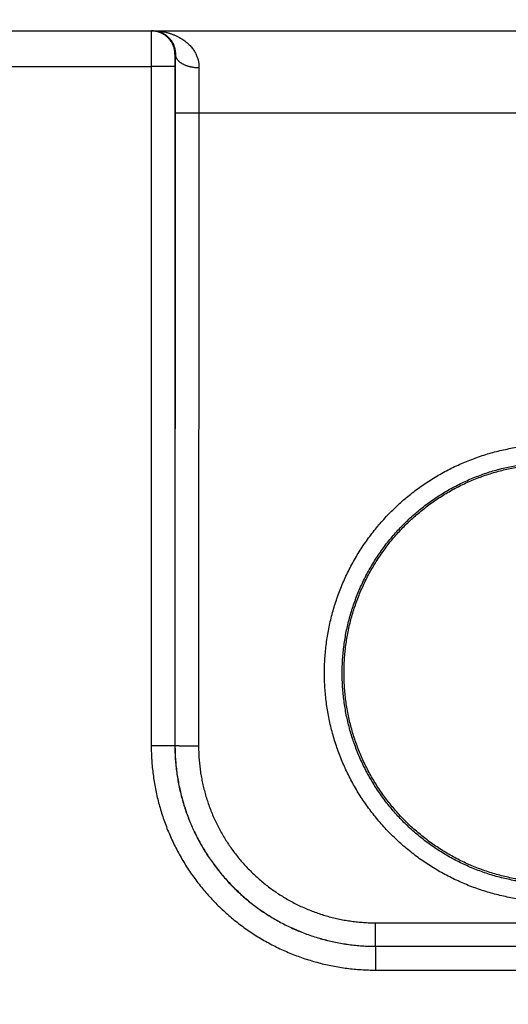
# Model space of a CAD drawing. Header units: inches. Extents: x 0 to 34, y 0 to 22.
# Tile 40 of 105: x 19.969 to 20.382, y 10.949 to 11.783. Entities that reach past the tile are written whole.
import ezdxf

# ---------------------------------------------------------------- set-up
doc = ezdxf.new("R2010")
doc.units = ezdxf.units.IN
doc.header["$LTSCALE"] = 1.87
doc.header["$MEASUREMENT"] = 0
doc.layers.get('0').update_dxf_attribs({"linetype": 'CONTINUOUS'})
doc.layers.add('DIMENSIONS', color=7, linetype='CONTINUOUS')
doc.styles.get("Standard").update_dxf_attribs({"font": 'txt', "width": 0.8})
doc.dimstyles.new('DIMSTYLE_1', dxfattribs={"dimtxt": 0.125, "dimasz": 0.18, "dimexe": 0.18, "dimexo": 0.0625, "dimgap": 0.09, "dimtad": 0, "dimtih": 1, "dimtoh": 1, "dimzin": 4, "dimdsep": 46, "dimtxsty": 'STANDARD', "dimblk": '_FILLED', "dimblk1": '_FILLED', "dimblk2": '_FILLED', "dimcen": 0.09, "dimadec": 0, "dimazin": 0, "dimtp": 0.02, "dimtm": 0.02, "dimtfac": 1, "dimtofl": 0, "dimtmove": 0, "dimatfit": 3, "dimldrblk": '_FILLED', "dimfxl": 1, "dimtolj": 1, "dimtzin": 4, "dimarcsym": 0})

# ---------------------------------------------------------------- blocks, each defined once
blk = doc.blocks.new('_FILLED')
at = {"color": 0, "linetype": 'BYBLOCK'}
blk.add_solid([(0, 0), (-1, 0.1736), (-1, -0.1736)], dxfattribs=at)
blk = doc.blocks.new('*D5')
at = {"layer": 'DIMENSIONS', "color": 2, "linetype": 'CONTINUOUS'}
for p, q in [((21.16422, 10.80194), (21.16422, 12.64823)), ((21.29165, 10.28634), (21.29165, 12.64823)), ((21.16422, 12.52323), (20.73994, 12.52323)), ((21.29165, 12.52323), (21.65165, 12.52323))]:
    blk.add_line(p, q, dxfattribs=at)
at = {"layer": 'DIMENSIONS', "color": 2, "linetype": 'CONTINUOUS', "xscale": 0.18, "yscale": 0.18, "zscale": 0.18}
blk.add_blockref('_FILLED', (21.16422, 12.52323), dxfattribs=at)
at = {"layer": 'DIMENSIONS', "color": 2, "linetype": 'CONTINUOUS', "xscale": 0.18, "yscale": 0.18, "zscale": 0.18, "rotation": 180}
blk.add_blockref('_FILLED', (21.29165, 12.52323), dxfattribs=at)
at = {"layer": 'DIMENSIONS', "color": 2, "linetype": 'CONTINUOUS', "width": 0.8}
for s, p in [('[', (20.17744, 12.46073)), (']', (20.57744, 12.46073)), ('.13', (19.75244, 12.46073)), ('3.3', (20.27744, 12.46073))]:
    blk.add_text(s, height=0.125, dxfattribs=at).set_placement(p)
blk = doc.blocks.new('*D7')
at = {"layer": 'DIMENSIONS', "color": 2, "linetype": 'CONTINUOUS'}
for p, q in [((13.29323, 10.81557), (13.29323, 13.39823)), ((21.17348, 10.14673), (21.17348, 13.39823)), ((13.29323, 13.27323), (16.55836, 13.27323)), ((21.17348, 13.27323), (17.90836, 13.27323))]:
    blk.add_line(p, q, dxfattribs=at)
at = {"layer": 'DIMENSIONS', "color": 2, "linetype": 'CONTINUOUS', "xscale": 0.18, "yscale": 0.18, "zscale": 0.18, "rotation": 180}
blk.add_blockref('_FILLED', (13.29323, 13.27323), dxfattribs=at)
at = {"layer": 'DIMENSIONS', "color": 2, "linetype": 'CONTINUOUS', "xscale": 0.18, "yscale": 0.18, "zscale": 0.18}
blk.add_blockref('_FILLED', (21.17348, 13.27323), dxfattribs=at)
at = {"layer": 'DIMENSIONS', "color": 2, "linetype": 'CONTINUOUS', "width": 0.8}
for s, p in [('[', (17.14586, 13.21073)), (']', (17.74586, 13.21073)), ('7.88', (16.62086, 13.21073)), ('200.2', (17.24586, 13.21073))]:
    blk.add_text(s, height=0.125, dxfattribs=at).set_placement(p)

msp = doc.modelspace()

# ---------------------------------------------------------------- linework, layer by layer
at = {"color": 7, "linetype": 'CONTINUOUS'}
for p, q in [((13.34052, 11.77323), (21.11452, 11.77323)), ((20.10051, 11.75323), (20.10017, 11.75323)), ((19.83097, 11.74297), (20.08, 11.74297)), ((20.08, 11.74297), (20.08008, 11.16763)), ((20.09999, 11.74315), (20.10008, 11.16781)), ((20.10025, 11.70402), (20.10017, 11.16789)), ((20.12025, 11.70384), (20.12016, 11.16772)), ((20.12025, 11.70384), (20.72072, 11.70384)), ((20.10008, 11.16781), (20.10017, 11.16789)), ((20.27012, 11.01772), (20.57085, 11.01772)), ((20.27012, 10.99789), (20.27012, 11.01772)), ((20.27008, 10.99786), (20.27008, 10.97769)), ((20.27009, 10.99786), (20.57088, 10.99786)), ((20.27012, 10.99789), (20.57085, 10.99789)), ((20.27008, 10.97769), (20.57088, 10.97769))]:
    msp.add_line(p, q, dxfattribs=at)
for points, knots in [([(20.08017, 11.77323), (20.08016, 11.77323), (20.08017, 11.77315), (20.08015, 11.77306), (20.08015, 11.77285), (20.08013, 11.77259), (20.08013, 11.77224), (20.08012, 11.77182), (20.08011, 11.77132), (20.0801, 11.77075), (20.08009, 11.77011), (20.08009, 11.7694), (20.08008, 11.76862), (20.08007, 11.76777), (20.08006, 11.76686), (20.08006, 11.7659), (20.08005, 11.76487), (20.08004, 11.76378), (20.08004, 11.76264), (20.08003, 11.76146), (20.08003, 11.76022), (20.08002, 11.75894), (20.08002, 11.75762), (20.08001, 11.75626), (20.08001, 11.75487), (20.08001, 11.75345), (20.08, 11.752), (20.08, 11.75053), (20.08, 11.74904), (20.08, 11.74753), (20.08, 11.74602), (20.08, 11.7445), (20.08, 11.74348), (20.08, 11.74297)], [0, 0, 0, 0, 0.001321, 0.005192, 0.011619, 0.020587, 0.032076, 0.046054, 0.062488, 0.081332, 0.102539, 0.126053, 0.151815, 0.179756, 0.209803, 0.241876, 0.275894, 0.311771, 0.349412, 0.388716, 0.429578, 0.471891, 0.51555, 0.560445, 0.606461, 0.653479, 0.701379, 0.750034, 0.799317, 0.849092, 0.899223, 0.949572, 1, 1, 1, 1]), ([(20.10017, 11.75323), (20.10017, 11.75361), (20.10015, 11.75435), (20.10005, 11.75547), (20.0999, 11.75658), (20.09968, 11.75769), (20.0994, 11.75877), (20.09906, 11.75984), (20.09866, 11.76089), (20.0982, 11.76191), (20.09768, 11.76291), (20.09711, 11.76388), (20.09649, 11.76481), (20.09581, 11.76571), (20.09509, 11.76657), (20.09432, 11.76738), (20.0935, 11.76815), (20.09265, 11.76888), (20.09175, 11.76955), (20.09082, 11.77018), (20.08985, 11.77075), (20.08885, 11.77126), (20.08783, 11.77172), (20.08678, 11.77212), (20.08571, 11.77246), (20.08462, 11.77274), (20.08352, 11.77296), (20.08241, 11.77312), (20.08129, 11.77321), (20.08055, 11.77323), (20.08017, 11.77323)], [0, 0, 0, 0, 0.035717, 0.071433, 0.107149, 0.142866, 0.178582, 0.214298, 0.250015, 0.28573, 0.321446, 0.357162, 0.392877, 0.428592, 0.464307, 0.500022, 0.535736, 0.57145, 0.607164, 0.642877, 0.67859, 0.714303, 0.750016, 0.785728, 0.821441, 0.857153, 0.892865, 0.928576, 0.964288, 1, 1, 1, 1]), ([(20.08181, 11.77323), (20.08242, 11.77323), (20.08364, 11.77317), (20.08544, 11.77289), (20.08719, 11.77244), (20.08887, 11.77183), (20.09046, 11.77106), (20.09194, 11.77016), (20.0933, 11.76916), (20.09454, 11.76806), (20.09566, 11.76689), (20.09664, 11.76566), (20.0975, 11.7644), (20.09823, 11.76312), (20.09885, 11.76184), (20.09935, 11.76055), (20.09976, 11.75928), (20.10007, 11.75802), (20.1003, 11.75678), (20.10045, 11.75557), (20.10052, 11.75439), (20.10052, 11.75361), (20.10051, 11.75323)], [0, 0, 0, 0, 0.060017, 0.11966, 0.178848, 0.237466, 0.295295, 0.352089, 0.407627, 0.461875, 0.514758, 0.566182, 0.616124, 0.66446, 0.711164, 0.756321, 0.800055, 0.842538, 0.883814, 0.923853, 0.962607, 1, 1, 1, 1]), ([(20.08181, 11.77323), (20.08271, 11.77323), (20.08451, 11.77318), (20.08718, 11.77296), (20.08982, 11.77259), (20.09239, 11.77209), (20.0949, 11.77145), (20.09731, 11.77069), (20.09962, 11.76981), (20.10182, 11.76884), (20.10389, 11.76777), (20.10583, 11.76663), (20.10765, 11.76541), (20.10932, 11.76415), (20.11087, 11.76283), (20.11228, 11.76148), (20.11356, 11.76011), (20.11472, 11.75871), (20.11575, 11.7573), (20.11667, 11.75589), (20.11748, 11.75447), (20.11818, 11.75305), (20.11878, 11.75164), (20.11928, 11.75024), (20.11969, 11.74885), (20.12001, 11.74748), (20.12026, 11.74612), (20.12042, 11.74477), (20.12051, 11.74344), (20.12052, 11.74256), (20.12051, 11.74212)], [0, 0, 0, 0, 0.049096, 0.097855, 0.146137, 0.193806, 0.240706, 0.286671, 0.331548, 0.375182, 0.417481, 0.458423, 0.497988, 0.536145, 0.572917, 0.608349, 0.642469, 0.675319, 0.706983, 0.73756, 0.767138, 0.795806, 0.823605, 0.850572, 0.876792, 0.902375, 0.927408, 0.951968, 0.976136, 1, 1, 1, 1]), ([(20.10017, 11.75323), (20.10016, 11.75323), (20.10015, 11.75319), (20.10014, 11.75314), (20.10013, 11.75302), (20.10012, 11.75288), (20.10011, 11.75268), (20.1001, 11.75245), (20.10009, 11.75218), (20.10008, 11.75187), (20.10007, 11.75152), (20.10006, 11.75113), (20.10005, 11.75071), (20.10004, 11.75026), (20.10004, 11.74978), (20.10003, 11.74927), (20.10002, 11.74873), (20.10002, 11.74817), (20.10001, 11.74759), (20.10001, 11.74699), (20.1, 11.74637), (20.1, 11.74574), (20.1, 11.7451), (20.1, 11.74445), (20.09999, 11.7438), (20.09999, 11.74336), (20.09999, 11.74315)], [0, 0, 0, 0, 0.002405, 0.008894, 0.01961, 0.03453, 0.053594, 0.076713, 0.103785, 0.134712, 0.169368, 0.207576, 0.249145, 0.293922, 0.341758, 0.392438, 0.445705, 0.501309, 0.559011, 0.618573, 0.679787, 0.742441, 0.806199, 0.870654, 0.93539, 1, 1, 1, 1]), ([(20.10051, 11.75323), (20.1005, 11.75226), (20.10048, 11.75028), (20.10045, 11.74729), (20.10042, 11.74422), (20.10039, 11.7411), (20.10037, 11.73791), (20.10035, 11.73467), (20.10033, 11.73139), (20.10031, 11.72806), (20.10029, 11.72469), (20.10028, 11.72129), (20.10027, 11.71787), (20.10026, 11.71442), (20.10025, 11.71096), (20.10025, 11.70749), (20.10025, 11.70518), (20.10025, 11.70402)], [0, 0, 0, 0, 0.059422, 0.120336, 0.182647, 0.246244, 0.311016, 0.376851, 0.443646, 0.511294, 0.579698, 0.648769, 0.718413, 0.788498, 0.858885, 0.929433, 1, 1, 1, 1]), ([(20.10051, 11.75323), (20.10052, 11.75303), (20.10055, 11.75261), (20.10066, 11.75199), (20.10083, 11.75138), (20.10106, 11.75077), (20.10136, 11.75017), (20.10171, 11.74958), (20.10212, 11.74901), (20.10258, 11.74844), (20.1031, 11.74789), (20.10368, 11.74736), (20.10431, 11.74684), (20.10498, 11.74635), (20.10571, 11.74587), (20.10648, 11.74542), (20.10729, 11.74499), (20.10814, 11.74459), (20.10904, 11.74422), (20.10996, 11.74387), (20.11092, 11.74355), (20.11191, 11.74326), (20.11293, 11.74301), (20.11397, 11.74278), (20.11503, 11.74259), (20.1161, 11.74242), (20.11719, 11.7423), (20.11829, 11.7422), (20.1194, 11.74214), (20.12014, 11.74212), (20.12051, 11.74212)], [0, 0, 0, 0, 0.024935, 0.050104, 0.07567, 0.101782, 0.128574, 0.156163, 0.184646, 0.2141, 0.244585, 0.276141, 0.308793, 0.34255, 0.377407, 0.413349, 0.450345, 0.488357, 0.527338, 0.567232, 0.607977, 0.649502, 0.691733, 0.734591, 0.777992, 0.821848, 0.86607, 0.910566, 0.955241, 1, 1, 1, 1]), ([(20.09999, 11.74315), (20.09998, 11.74314), (20.09992, 11.74313), (20.09981, 11.74312), (20.09964, 11.74312), (20.09941, 11.74311), (20.09911, 11.7431), (20.09876, 11.74309), (20.09835, 11.74308), (20.09789, 11.74307), (20.09737, 11.74306), (20.09679, 11.74305), (20.09617, 11.74304), (20.09549, 11.74304), (20.09477, 11.74303), (20.094, 11.74302), (20.09319, 11.74302), (20.09234, 11.74301), (20.09145, 11.743), (20.09052, 11.743), (20.08956, 11.74299), (20.08858, 11.74299), (20.08756, 11.74298), (20.08653, 11.74298), (20.08547, 11.74298), (20.08439, 11.74298), (20.08331, 11.74297), (20.08221, 11.74297), (20.0811, 11.74297), (20.08037, 11.74297), (20.08, 11.74297)], [0, 0, 0, 0, 0.002552, 0.008148, 0.016787, 0.028448, 0.043096, 0.060687, 0.081167, 0.104473, 0.130533, 0.159269, 0.19059, 0.224402, 0.2606, 0.299072, 0.339701, 0.382361, 0.426922, 0.473245, 0.521189, 0.570606, 0.621344, 0.673248, 0.726156, 0.779907, 0.834335, 0.889273, 0.944551, 1, 1, 1, 1]), ([(20.12051, 11.74212), (20.1205, 11.74131), (20.12047, 11.73966), (20.12044, 11.73715), (20.12041, 11.73459), (20.12038, 11.73197), (20.12036, 11.7293), (20.12034, 11.72659), (20.12031, 11.72384), (20.1203, 11.72105), (20.12028, 11.71823), (20.12027, 11.71538), (20.12026, 11.71252), (20.12025, 11.70963), (20.12025, 11.70674), (20.12025, 11.70481), (20.12025, 11.70384)], [0, 0, 0, 0, 0.063872, 0.129363, 0.196367, 0.264785, 0.334517, 0.405446, 0.477434, 0.55034, 0.624042, 0.69842, 0.773344, 0.848676, 0.924278, 1, 1, 1, 1]), ([(20.10025, 11.70402), (20.10026, 11.70401), (20.10032, 11.70401), (20.10043, 11.704), (20.1006, 11.70399), (20.10084, 11.70398), (20.10113, 11.70397), (20.10148, 11.70396), (20.10189, 11.70395), (20.10235, 11.70394), (20.10287, 11.70393), (20.10345, 11.70393), (20.10407, 11.70392), (20.10475, 11.70391), (20.10547, 11.7039), (20.10624, 11.7039), (20.10705, 11.70389), (20.10791, 11.70388), (20.1088, 11.70388), (20.10972, 11.70387), (20.11068, 11.70387), (20.11167, 11.70386), (20.11268, 11.70386), (20.11372, 11.70385), (20.11477, 11.70385), (20.11585, 11.70385), (20.11694, 11.70385), (20.11803, 11.70384), (20.11914, 11.70384), (20.11988, 11.70384), (20.12025, 11.70384)], [0, 0, 0, 0, 0.002552, 0.008148, 0.016787, 0.028448, 0.043096, 0.060687, 0.081167, 0.104472, 0.130533, 0.159268, 0.19059, 0.224402, 0.260599, 0.299072, 0.3397, 0.382361, 0.426921, 0.473244, 0.521189, 0.570606, 0.621344, 0.673247, 0.726156, 0.779907, 0.834335, 0.889272, 0.944551, 1, 1, 1, 1]), ([(20.42048, 11.03563), (20.4184, 11.03563), (20.41422, 11.0357), (20.40796, 11.036), (20.40171, 11.03651), (20.39547, 11.03722), (20.38926, 11.03813), (20.38309, 11.03924), (20.37695, 11.04055), (20.37086, 11.04206), (20.36482, 11.04376), (20.35884, 11.04566), (20.35293, 11.04775), (20.34708, 11.05004), (20.34132, 11.05251), (20.33563, 11.05516), (20.33004, 11.058), (20.32453, 11.06102), (20.31914, 11.06422), (20.31384, 11.06759), (20.30866, 11.07113), (20.30359, 11.07483), (20.29865, 11.0787), (20.29384, 11.08272), (20.28916, 11.0869), (20.28461, 11.09123), (20.28021, 11.0957), (20.27596, 11.10031), (20.27186, 11.10506), (20.26791, 11.10994), (20.26412, 11.11494), (20.2605, 11.12007), (20.25705, 11.1253), (20.25376, 11.13065), (20.25065, 11.1361), (20.24772, 11.14165), (20.24497, 11.14729), (20.24241, 11.15302), (20.24003, 11.15882), (20.23784, 11.16471), (20.23585, 11.17065), (20.23404, 11.17666), (20.23243, 11.18273), (20.23102, 11.18884), (20.22981, 11.195), (20.2288, 11.20119), (20.22799, 11.20742), (20.22738, 11.21366), (20.22697, 11.21992), (20.22677, 11.2262), (20.22677, 11.23247), (20.22697, 11.23874), (20.22738, 11.245), (20.22799, 11.25125), (20.2288, 11.25747), (20.22981, 11.26367), (20.23102, 11.26982), (20.23243, 11.27594), (20.23404, 11.282), (20.23585, 11.28801), (20.23784, 11.29396), (20.24003, 11.29984), (20.24241, 11.30565), (20.24497, 11.31138), (20.24772, 11.31702), (20.25065, 11.32257), (20.25376, 11.32802), (20.25704, 11.33336), (20.2605, 11.3386), (20.26412, 11.34373), (20.26791, 11.34873), (20.27185, 11.35361), (20.27596, 11.35836), (20.28021, 11.36297), (20.28461, 11.36744), (20.28916, 11.37177), (20.29384, 11.37595), (20.29865, 11.37997), (20.30359, 11.38384), (20.30866, 11.38754), (20.31384, 11.39108), (20.31913, 11.39445), (20.32453, 11.39764), (20.33003, 11.40066), (20.33563, 11.4035), (20.34132, 11.40616), (20.34708, 11.40863), (20.35293, 11.41091), (20.35884, 11.41301), (20.36482, 11.41491), (20.37086, 11.41661), (20.37695, 11.41812), (20.38309, 11.41943), (20.38926, 11.42054), (20.39547, 11.42145), (20.40171, 11.42216), (20.40796, 11.42267), (20.41422, 11.42297), (20.4184, 11.42304), (20.42048, 11.42304)], [0, 0, 0, 0, 0.010287, 0.020587, 0.030895, 0.041207, 0.05152, 0.06183, 0.072139, 0.082448, 0.092757, 0.103066, 0.113374, 0.123682, 0.133992, 0.144304, 0.154615, 0.164924, 0.175232, 0.185541, 0.195852, 0.206164, 0.216474, 0.226782, 0.237091, 0.247401, 0.257712, 0.268022, 0.278332, 0.288641, 0.298951, 0.309261, 0.319572, 0.329882, 0.340192, 0.350501, 0.360811, 0.371121, 0.381431, 0.391741, 0.402051, 0.412362, 0.422672, 0.432982, 0.443292, 0.453602, 0.463912, 0.474222, 0.484533, 0.494843, 0.505153, 0.515463, 0.525774, 0.536084, 0.546394, 0.556705, 0.567015, 0.577325, 0.587635, 0.597946, 0.608256, 0.618566, 0.628876, 0.639187, 0.649497, 0.659807, 0.670117, 0.680427, 0.690737, 0.701048, 0.711358, 0.721668, 0.731977, 0.742288, 0.752599, 0.762909, 0.773219, 0.783528, 0.793838, 0.804148, 0.814458, 0.824766, 0.835074, 0.845383, 0.855694, 0.866006, 0.876316, 0.886624, 0.896933, 0.907243, 0.917553, 0.927863, 0.938171, 0.948482, 0.958794, 0.969106, 0.979413, 0.989713, 1, 1, 1, 1]), ([(20.42048, 11.0505), (20.41851, 11.0505), (20.41457, 11.05056), (20.40867, 11.05085), (20.40277, 11.05134), (20.3969, 11.05203), (20.39105, 11.0529), (20.38524, 11.05397), (20.37946, 11.05523), (20.37373, 11.05669), (20.36805, 11.05833), (20.36243, 11.06015), (20.35687, 11.06217), (20.35138, 11.06436), (20.34597, 11.06674), (20.34063, 11.06929), (20.33539, 11.07202), (20.33024, 11.07492), (20.32518, 11.07799), (20.32024, 11.08122), (20.3154, 11.08462), (20.31067, 11.08817), (20.30607, 11.09188), (20.3016, 11.09574), (20.29725, 11.09974), (20.29304, 11.10388), (20.28896, 11.10816), (20.28504, 11.11258), (20.28126, 11.11712), (20.27763, 11.12178), (20.27415, 11.12656), (20.27084, 11.13145), (20.26769, 11.13645), (20.26471, 11.14155), (20.2619, 11.14675), (20.25926, 11.15204), (20.2568, 11.15741), (20.25451, 11.16286), (20.25241, 11.16838), (20.25049, 11.17397), (20.24876, 11.17962), (20.24722, 11.18532), (20.24586, 11.19107), (20.24469, 11.19686), (20.24372, 11.20269), (20.24294, 11.20855), (20.24236, 11.21443), (20.24196, 11.22033), (20.24177, 11.22623), (20.24177, 11.23214), (20.24196, 11.23805), (20.24235, 11.24394), (20.24294, 11.24982), (20.24372, 11.25568), (20.24469, 11.26151), (20.24585, 11.26731), (20.24721, 11.27306), (20.24875, 11.27876), (20.25048, 11.28441), (20.2524, 11.29), (20.2545, 11.29553), (20.25679, 11.30098), (20.25925, 11.30635), (20.26189, 11.31164), (20.2647, 11.31684), (20.26768, 11.32194), (20.27083, 11.32694), (20.27415, 11.33184), (20.27762, 11.33662), (20.28125, 11.34128), (20.28503, 11.34582), (20.28896, 11.35024), (20.29304, 11.35452), (20.29725, 11.35867), (20.3016, 11.36267), (20.30607, 11.36653), (20.31068, 11.37024), (20.3154, 11.37379), (20.32024, 11.37718), (20.32518, 11.38042), (20.33023, 11.38349), (20.33539, 11.38639), (20.34063, 11.38911), (20.34596, 11.39167), (20.35138, 11.39404), (20.35687, 11.39624), (20.36243, 11.39825), (20.36805, 11.40008), (20.37373, 11.40172), (20.37946, 11.40317), (20.38524, 11.40443), (20.39105, 11.4055), (20.3969, 11.40638), (20.40277, 11.40706), (20.40867, 11.40755), (20.41457, 11.40785), (20.41851, 11.40791), (20.42048, 11.40791)], [0, 0, 0, 0, 0.010531, 0.021062, 0.031592, 0.042123, 0.052654, 0.063186, 0.073717, 0.084246, 0.094773, 0.1053, 0.115826, 0.126354, 0.136883, 0.147415, 0.157946, 0.168474, 0.179002, 0.18953, 0.200058, 0.210586, 0.22111, 0.231632, 0.242154, 0.252678, 0.263201, 0.273724, 0.284246, 0.294768, 0.305291, 0.315813, 0.326336, 0.336858, 0.34738, 0.357902, 0.368425, 0.378948, 0.389471, 0.399994, 0.410517, 0.42104, 0.431564, 0.442088, 0.452611, 0.463135, 0.473659, 0.484183, 0.494708, 0.505232, 0.515756, 0.52628, 0.536805, 0.54733, 0.557855, 0.56838, 0.578905, 0.58943, 0.599955, 0.610481, 0.621006, 0.631531, 0.642057, 0.652583, 0.663109, 0.673634, 0.68416, 0.694686, 0.705213, 0.715739, 0.726266, 0.736792, 0.747318, 0.757845, 0.768371, 0.778898, 0.789424, 0.799949, 0.810474, 0.820998, 0.831521, 0.842048, 0.852578, 0.863109, 0.87364, 0.884169, 0.894697, 0.905225, 0.915754, 0.926283, 0.936814, 0.947346, 0.957877, 0.968407, 0.978938, 0.989469, 1, 1, 1, 1]), ([(20.39095, 11.05462), (20.38903, 11.05495), (20.38519, 11.05566), (20.37948, 11.05692), (20.37381, 11.05837), (20.36819, 11.06001), (20.36262, 11.06183), (20.35712, 11.06383), (20.35169, 11.06601), (20.34634, 11.06838), (20.34106, 11.07091), (20.33587, 11.07362), (20.33078, 11.0765), (20.32578, 11.07955), (20.32088, 11.08276), (20.3161, 11.08613), (20.31143, 11.08966), (20.30687, 11.09333), (20.30244, 11.09716), (20.29814, 11.10113), (20.29398, 11.10524), (20.28995, 11.10949), (20.28606, 11.11387), (20.28232, 11.11837), (20.27873, 11.123), (20.2753, 11.12774), (20.27203, 11.13259), (20.26891, 11.13755), (20.26596, 11.1426), (20.26318, 11.14776), (20.26058, 11.153), (20.25814, 11.15832), (20.25589, 11.16372), (20.25381, 11.1692), (20.25192, 11.17474), (20.25021, 11.18033), (20.24868, 11.18599), (20.24735, 11.19169), (20.2462, 11.19743), (20.24524, 11.2032), (20.24448, 11.20901), (20.2439, 11.21483), (20.24352, 11.22067), (20.24333, 11.22653), (20.24334, 11.23238), (20.24354, 11.23823), (20.24393, 11.24407), (20.24451, 11.2499), (20.24529, 11.2557), (20.24626, 11.26147), (20.24742, 11.26721), (20.24876, 11.27291), (20.2503, 11.27856), (20.25202, 11.28415), (20.25392, 11.28969), (20.25601, 11.29516), (20.25828, 11.30055), (20.26072, 11.30587), (20.26334, 11.31111), (20.26613, 11.31626), (20.26908, 11.32131), (20.27221, 11.32626), (20.27549, 11.33111), (20.27893, 11.33584), (20.28253, 11.34046), (20.28628, 11.34496), (20.29017, 11.34933), (20.29421, 11.35357), (20.29838, 11.35767), (20.30269, 11.36163), (20.30713, 11.36545), (20.31169, 11.36912), (20.31637, 11.37264), (20.32116, 11.376), (20.32606, 11.3792), (20.33106, 11.38224), (20.33616, 11.38511), (20.34136, 11.38781), (20.34664, 11.39034), (20.352, 11.39269), (20.35743, 11.39486), (20.36294, 11.39685), (20.3685, 11.39866), (20.37413, 11.40029), (20.3798, 11.40173), (20.38552, 11.40298), (20.39127, 11.40404), (20.39513, 11.40462), (20.39707, 11.40487)], [0, 0, 0, 0, 0.011626, 0.023254, 0.03488, 0.046508, 0.058134, 0.069761, 0.081389, 0.093014, 0.104642, 0.11627, 0.127896, 0.139525, 0.151151, 0.162779, 0.174407, 0.186033, 0.197662, 0.209288, 0.220917, 0.232545, 0.244172, 0.255801, 0.267428, 0.279057, 0.290686, 0.302313, 0.313942, 0.32557, 0.337198, 0.348828, 0.360455, 0.372085, 0.383713, 0.395341, 0.406971, 0.418598, 0.430228, 0.441857, 0.453485, 0.465115, 0.476743, 0.488373, 0.500001, 0.51163, 0.52326, 0.534887, 0.546517, 0.558146, 0.569774, 0.581404, 0.593031, 0.604661, 0.61629, 0.627917, 0.639547, 0.651174, 0.662803, 0.674432, 0.686059, 0.697689, 0.709316, 0.720945, 0.732573, 0.7442, 0.755829, 0.767456, 0.779084, 0.790713, 0.802339, 0.813968, 0.825594, 0.837222, 0.84885, 0.860476, 0.872104, 0.883731, 0.895358, 0.906986, 0.918611, 0.93024, 0.941866, 0.953493, 0.965121, 0.976746, 0.988374, 1, 1, 1, 1]), ([(20.10008, 11.1678), (20.10007, 11.1678), (20.10001, 11.16779), (20.0999, 11.16778), (20.09973, 11.16777), (20.09949, 11.16776), (20.0992, 11.16776), (20.09885, 11.16775), (20.09844, 11.16774), (20.09798, 11.16773), (20.09746, 11.16772), (20.09688, 11.16771), (20.09626, 11.1677), (20.09558, 11.1677), (20.09486, 11.16769), (20.09409, 11.16768), (20.09328, 11.16767), (20.09242, 11.16767), (20.09153, 11.16766), (20.09061, 11.16766), (20.08965, 11.16765), (20.08866, 11.16765), (20.08765, 11.16764), (20.08661, 11.16764), (20.08556, 11.16764), (20.08448, 11.16763), (20.08339, 11.16763), (20.0823, 11.16763), (20.08119, 11.16763), (20.08045, 11.16763), (20.08008, 11.16763)], [0, 0, 0, 0, 0.002552, 0.008148, 0.016787, 0.028448, 0.043096, 0.060686, 0.081166, 0.104471, 0.130532, 0.159267, 0.190588, 0.2244, 0.260597, 0.29907, 0.339698, 0.382358, 0.426919, 0.473242, 0.521186, 0.570603, 0.621342, 0.673245, 0.726154, 0.779905, 0.834334, 0.889272, 0.944551, 1, 1, 1, 1]), ([(20.08008, 11.16763), (20.08009, 11.1656), (20.08015, 11.16155), (20.08044, 11.15547), (20.08093, 11.1494), (20.08161, 11.14335), (20.08249, 11.13732), (20.08356, 11.13133), (20.08482, 11.12537), (20.08627, 11.11945), (20.08791, 11.11359), (20.08974, 11.10778), (20.09175, 11.10203), (20.09394, 11.09635), (20.09632, 11.09074), (20.09887, 11.08521), (20.10161, 11.07976), (20.10451, 11.07441), (20.10758, 11.06915), (20.11082, 11.064), (20.11423, 11.05895), (20.11779, 11.05401), (20.12152, 11.04918), (20.12539, 11.04448), (20.12941, 11.03991), (20.13358, 11.03547), (20.13789, 11.03116), (20.14233, 11.027), (20.1469, 11.02297), (20.15161, 11.0191), (20.15643, 11.01538), (20.16137, 11.01182), (20.16642, 11.00841), (20.17158, 11.00517), (20.17684, 11.0021), (20.1822, 10.9992), (20.18764, 10.99647), (20.19317, 10.99391), (20.19878, 10.99154), (20.20446, 10.98934), (20.21021, 10.98733), (20.21603, 10.9855), (20.2219, 10.98386), (20.22781, 10.98241), (20.23377, 10.98116), (20.23977, 10.98009), (20.2458, 10.97921), (20.25185, 10.97853), (20.25793, 10.97804), (20.264, 10.97775), (20.26806, 10.97769), (20.27008, 10.97769)], [0, 0, 0, 0, 0.020364, 0.040755, 0.061164, 0.081579, 0.10199, 0.122392, 0.142793, 0.163201, 0.183615, 0.204029, 0.224438, 0.244845, 0.265253, 0.285661, 0.30607, 0.326479, 0.346888, 0.367296, 0.387705, 0.408115, 0.428524, 0.448934, 0.469343, 0.489752, 0.510162, 0.530571, 0.550981, 0.571392, 0.591803, 0.612214, 0.632625, 0.653036, 0.673448, 0.69386, 0.714273, 0.734685, 0.755097, 0.775508, 0.795922, 0.816341, 0.83676, 0.857173, 0.87758, 0.897988, 0.918405, 0.938824, 0.959237, 0.979633, 1, 1, 1, 1]), ([(20.10008, 11.16781), (20.10008, 11.16591), (20.10015, 11.16213), (20.10043, 11.15645), (20.10091, 11.15079), (20.10157, 11.14515), (20.10242, 11.13953), (20.10346, 11.13395), (20.10468, 11.1284), (20.10609, 11.1229), (20.10769, 11.11744), (20.10946, 11.11205), (20.11142, 11.10671), (20.11355, 11.10144), (20.11585, 11.09625), (20.11833, 11.09114), (20.12098, 11.08611), (20.12379, 11.08118), (20.12677, 11.07634), (20.12991, 11.0716), (20.1332, 11.06697), (20.13665, 11.06246), (20.14024, 11.05806), (20.14398, 11.05378), (20.14786, 11.04964), (20.15188, 11.04562), (20.15603, 11.04174), (20.1603, 11.038), (20.1647, 11.03441), (20.16922, 11.03096), (20.17385, 11.02767), (20.17859, 11.02453), (20.18343, 11.02156), (20.18836, 11.01874), (20.19339, 11.0161), (20.19851, 11.01362), (20.2037, 11.01131), (20.20897, 11.00918), (20.21431, 11.00723), (20.21971, 11.00546), (20.22516, 11.00386), (20.23067, 11.00246), (20.23622, 11.00123), (20.24181, 11.00019), (20.24743, 10.99934), (20.25307, 10.99868), (20.25873, 10.99821), (20.26441, 10.99792), (20.26819, 10.99786), (20.27009, 10.99786)], [0, 0, 0, 0, 0.021276, 0.042547, 0.063819, 0.085091, 0.106364, 0.127639, 0.148915, 0.170191, 0.191465, 0.212741, 0.234018, 0.255297, 0.276576, 0.297854, 0.319131, 0.340409, 0.361688, 0.382966, 0.404238, 0.425508, 0.446777, 0.468046, 0.489317, 0.510588, 0.531858, 0.553127, 0.574396, 0.595666, 0.61694, 0.638219, 0.6595, 0.680781, 0.702062, 0.723343, 0.744627, 0.765912, 0.787195, 0.808477, 0.829759, 0.851043, 0.872327, 0.893609, 0.914888, 0.936164, 0.957441, 0.978718, 1, 1, 1, 1]), ([(20.10017, 11.16789), (20.10017, 11.16599), (20.10023, 11.1622), (20.10051, 11.15653), (20.10099, 11.15086), (20.10165, 11.14521), (20.1025, 11.13959), (20.10354, 11.134), (20.10477, 11.12845), (20.10618, 11.12295), (20.10777, 11.11749), (20.10954, 11.11209), (20.1115, 11.10676), (20.11363, 11.10149), (20.11593, 11.09629), (20.11841, 11.09118), (20.12106, 11.08615), (20.12387, 11.08122), (20.12685, 11.07638), (20.12998, 11.07164), (20.13327, 11.06701), (20.13672, 11.0625), (20.14031, 11.0581), (20.14405, 11.05382), (20.14793, 11.04968), (20.15194, 11.04566), (20.15609, 11.04178), (20.16036, 11.03804), (20.16476, 11.03445), (20.16928, 11.03101), (20.1739, 11.02771), (20.17864, 11.02458), (20.18348, 11.0216), (20.18841, 11.01879), (20.19344, 11.01614), (20.19855, 11.01366), (20.20374, 11.01136), (20.209, 11.00923), (20.21434, 11.00727), (20.21974, 11.0055), (20.22519, 11.00391), (20.2307, 11.0025), (20.23624, 11.00127), (20.24183, 11.00023), (20.24745, 10.99938), (20.25309, 10.99872), (20.25876, 10.99824), (20.26444, 10.99796), (20.26822, 10.99789), (20.27012, 10.99789)], [0, 0, 0, 0, 0.021291, 0.042583, 0.063875, 0.085166, 0.106454, 0.127741, 0.149026, 0.170311, 0.191596, 0.21288, 0.234161, 0.25544, 0.276718, 0.297997, 0.319274, 0.340549, 0.361821, 0.383092, 0.404363, 0.425635, 0.446903, 0.468168, 0.489431, 0.510692, 0.531955, 0.553219, 0.574485, 0.595752, 0.617019, 0.638285, 0.659553, 0.680822, 0.702095, 0.723367, 0.744638, 0.765911, 0.787185, 0.808463, 0.829742, 0.85102, 0.872298, 0.893578, 0.91486, 0.936145, 0.957431, 0.978717, 1, 1, 1, 1]), ([(20.10017, 11.16789), (20.10018, 11.16788), (20.10024, 11.16788), (20.10035, 11.16787), (20.10052, 11.16786), (20.10075, 11.16785), (20.10105, 11.16784), (20.1014, 11.16783), (20.10181, 11.16782), (20.10227, 11.16781), (20.10279, 11.16781), (20.10337, 11.1678), (20.10399, 11.16779), (20.10467, 11.16778), (20.10539, 11.16777), (20.10616, 11.16777), (20.10697, 11.16776), (20.10782, 11.16775), (20.10871, 11.16775), (20.10964, 11.16774), (20.1106, 11.16774), (20.11159, 11.16773), (20.1126, 11.16773), (20.11364, 11.16773), (20.11469, 11.16772), (20.11577, 11.16772), (20.11685, 11.16772), (20.11795, 11.16772), (20.11906, 11.16772), (20.11979, 11.16772), (20.12016, 11.16772)], [0, 0, 0, 0, 0.002552, 0.008148, 0.016787, 0.028448, 0.043096, 0.060687, 0.081166, 0.104472, 0.130533, 0.159268, 0.19059, 0.224401, 0.260599, 0.299071, 0.3397, 0.38236, 0.426921, 0.473244, 0.521188, 0.570606, 0.621344, 0.673247, 0.726156, 0.779907, 0.834335, 0.889273, 0.944551, 1, 1, 1, 1]), ([(20.12016, 11.16772), (20.12016, 11.16601), (20.12022, 11.16259), (20.12048, 11.15748), (20.12092, 11.15237), (20.12153, 11.14728), (20.12231, 11.14221), (20.12327, 11.13718), (20.1244, 11.13219), (20.12569, 11.12723), (20.12716, 11.12232), (20.12879, 11.11746), (20.13059, 11.11266), (20.13255, 11.10793), (20.13467, 11.10327), (20.13695, 11.09868), (20.13938, 11.09417), (20.14197, 11.08975), (20.1447, 11.08542), (20.14758, 11.08118), (20.15061, 11.07705), (20.15377, 11.07302), (20.15707, 11.0691), (20.1605, 11.0653), (20.16406, 11.06162), (20.16774, 11.05806), (20.17154, 11.05463), (20.17546, 11.05133), (20.17949, 11.04816), (20.18362, 11.04514), (20.18785, 11.04226), (20.19218, 11.03952), (20.1966, 11.03694), (20.20111, 11.0345), (20.2057, 11.03222), (20.21036, 11.0301), (20.21509, 11.02814), (20.21989, 11.02635), (20.22474, 11.02471), (20.22965, 11.02325), (20.23461, 11.02195), (20.2396, 11.02082), (20.24463, 11.01987), (20.24969, 11.01908), (20.25478, 11.01847), (20.25989, 11.01804), (20.265, 11.01777), (20.26841, 11.01772), (20.27012, 11.01772)], [0, 0, 0, 0, 0.021732, 0.043482, 0.065241, 0.087, 0.10875, 0.130487, 0.152219, 0.173957, 0.195707, 0.217459, 0.239206, 0.260948, 0.282688, 0.304429, 0.326169, 0.347907, 0.369644, 0.391381, 0.41312, 0.434859, 0.456596, 0.478332, 0.500067, 0.521801, 0.543536, 0.565272, 0.587009, 0.608745, 0.630479, 0.652212, 0.673947, 0.695682, 0.717417, 0.739152, 0.760888, 0.782628, 0.804374, 0.826117, 0.847848, 0.869572, 0.891301, 0.913044, 0.934794, 0.956543, 0.978282, 1, 1, 1, 1]), ([(20.27009, 10.99786), (20.27009, 10.99786), (20.2701, 10.99787), (20.27011, 10.99788), (20.27011, 10.99789), (20.27012, 10.99789)], [0, 0, 0, 0, 0.300885, 0.647054, 1, 1, 1, 1])]:
    msp.add_open_spline(points, degree=3, knots=knots, dxfattribs=at)

# ---------------------------------------------------------------- dimensions: what is measured, and where the dimension line sits
at = {"layer": 'DIMENSIONS', "color": 2, "linetype": 'CONTINUOUS'}
dim = msp.add_linear_dim(base=(13.29323, 13.27323), p1=(21.17348, 10.14673), p2=(13.29323, 10.81557), angle=180, dimstyle='DIMSTYLE_1', dxfattribs=at)
dim.commit()
dim.dimension.update_dxf_attribs({"geometry": '*D7', "text_midpoint": (17.23336, 13.27323), "dimtype": 160})
dim = msp.add_linear_dim(base=(21.29165, 12.52323), p1=(21.16422, 10.80194), p2=(21.29165, 10.28634), dimstyle='DIMSTYLE_1', dxfattribs=at)
dim.commit()
dim.dimension.update_dxf_attribs({"geometry": '*D5', "text_midpoint": (20.21494, 12.52323), "dimtype": 160})

doc.saveas('drawing.dxf')
